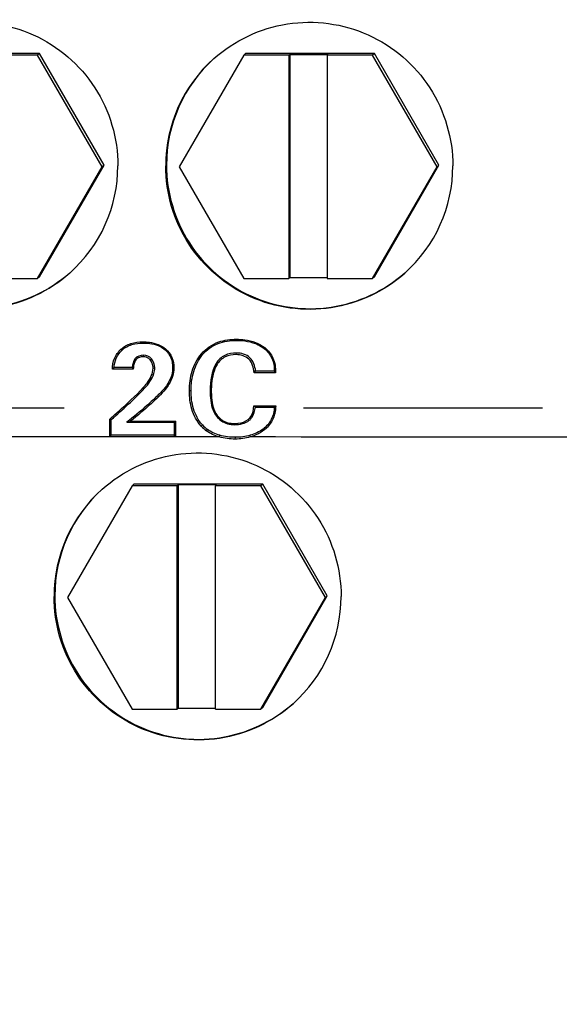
# Model space of a CAD drawing. Header units: millimetres. Extents: x 5828 to 6704, y 123 to 421.
# Tile 27 of 256: x 6387.466 to 6388.312, y 188.349 to 189.892. Entities that reach past the tile are written whole.
import ezdxf

# ---------------------------------------------------------------- set-up
doc = ezdxf.new("R2010")
doc.units = ezdxf.units.MM
doc.linetypes.add('CENTER', pattern=[0.6, 0.375, -0.075, 0.075, -0.075])
for name, color, linetype in [('中心线', 7, 'Continuous'), ('外形图', 7, 'Continuous'), ('尺寸标注', 7, 'Continuous')]:
    doc.layers.add(name, color=color, linetype=linetype)
doc.styles.add('微软雅黑', font='msyh.ttc', dxfattribs={"height": 1.5})
doc.dimstyles.new('尺寸标注_1_20比例', dxfattribs={"dimtxt": 1.5, "dimasz": 1.25, "dimexe": 0.5, "dimexo": 0.4, "dimgap": 0.5, "dimtad": 1, "dimdec": 1, "dimlfac": 20, "dimdsep": 46, "dimtxsty": '微软雅黑', "dimcen": 0.09, "dimadec": 0, "dimazin": 0, "dimtp": 0.01, "dimtm": 0.01, "dimtfac": 1, "dimtdec": 1, "dimtofl": 0, "dimtmove": 0, "dimatfit": 3, "dimfxl": 1, "dimtolj": 1, "dimarcsym": 0})

# ---------------------------------------------------------------- blocks, each defined once
blk = doc.blocks.new('*D1156')
at = {"layer": 'Defpoints', "color": 0}
for p in [(6399.0545, 188.5336), (6374.8045, 187.5086), (6374.8045, 176.0125)]:
    blk.add_point(p, dxfattribs=at)
at = {"layer": '尺寸标注', "color": 0, "lineweight": -2}
for p, q in [((6399.0545, 188.1336), (6399.0545, 175.5125)), ((6374.8045, 187.1086), (6374.8045, 175.5125)), ((6397.8045, 176.0125), (6376.0545, 176.0125))]:
    blk.add_line(p, q, dxfattribs=at)
at = {"layer": '尺寸标注', "color": 0}
for points in [[(6376.0545, 176.2209), (6376.0545, 175.8042), (6374.8045, 176.0125)], [(6397.8045, 175.8042), (6397.8045, 176.2209), (6399.0545, 176.0125)]]:
    blk.add_solid(points, dxfattribs=at)
at = {"layer": '尺寸标注', "color": 0, "insert": (6386.9295, 177.2882), "char_height": 1.5, "attachment_point": 5, "style": '微软雅黑'}
blk.add_mtext('\\A1;485', dxfattribs=at)

msp = doc.modelspace()

# ---------------------------------------------------------------- linework, layer by layer
at = {"layer": '中心线', "linetype": 'CENTER', "ltscale": 5}
msp.add_line((6373.6606, 189.2836), (6422.2283, 189.2836), dxfattribs=at)
at = {"layer": '外形图', "linetype": 'ByBlock'}
for p, q in [((6387.4971, 189.839), (6387.2951, 189.839)), ((6387.4942, 189.8364), (6387.4232, 189.8364)), ((6387.4971, 189.839), (6387.4942, 189.8364)), ((6387.5952, 189.6614), (6387.4942, 189.8364)), ((6387.5982, 189.664), (6387.4971, 189.839)), ((6387.8171, 189.8362), (6387.7161, 189.6613)), ((6387.82, 189.8389), (6387.8171, 189.8362)), ((6387.8881, 189.8362), (6387.8171, 189.8362)), ((6388.022, 189.8388), (6387.82, 189.8389)), ((6387.8881, 189.8362), (6387.8896, 189.8375)), ((6387.8881, 189.8362), (6387.8881, 189.4863)), ((6387.8896, 189.8375), (6387.8896, 189.4876)), ((6387.8896, 189.8375), (6387.9496, 189.8375)), ((6387.9481, 189.8362), (6387.9496, 189.8375)), ((6387.9481, 189.8362), (6387.9481, 189.4863)), ((6388.0191, 189.8362), (6387.9481, 189.8362)), ((6388.022, 189.8388), (6388.0191, 189.8362)), ((6388.1201, 189.6612), (6388.0191, 189.8362)), ((6388.1231, 189.6638), (6388.022, 189.8388)), ((6387.4942, 189.4864), (6387.5952, 189.6614)), ((6387.4971, 189.489), (6387.5982, 189.664)), ((6387.5982, 189.664), (6387.5952, 189.6614)), ((6387.7161, 189.6613), (6387.8171, 189.4863)), ((6388.0191, 189.4862), (6388.1201, 189.6612)), ((6388.022, 189.4889), (6388.1231, 189.6638)), ((6388.1231, 189.6638), (6388.1201, 189.6612)), ((6387.4232, 189.4864), (6387.4942, 189.4864)), ((6387.4971, 189.489), (6387.4942, 189.4864)), ((6387.8171, 189.4863), (6387.8881, 189.4863)), ((6387.8881, 189.4863), (6387.8896, 189.4876)), ((6387.8896, 189.4876), (6387.9481, 189.4876)), ((6387.9481, 189.4863), (6388.0191, 189.4862)), ((6388.022, 189.4889), (6388.0191, 189.4862)), ((6387.8059, 189.3911), (6387.8063, 189.3893)), ((6387.6247, 189.3753), (6387.6265, 189.3741)), ((6387.6591, 189.387), (6387.6595, 189.3851)), ((6387.6949, 189.3757), (6387.6938, 189.3745)), ((6387.8502, 189.3779), (6387.8492, 189.3766)), ((6387.6481, 189.3588), (6387.6467, 189.3604)), ((6387.6598, 189.3635), (6387.6601, 189.366)), ((6387.6707, 189.3586), (6387.6727, 189.3604)), ((6387.7508, 189.368), (6387.7528, 189.367)), ((6387.8053, 189.367), (6387.8057, 189.3695)), ((6387.6439, 189.3441), (6387.6113, 189.3441)), ((6387.6423, 189.3466), (6387.6139, 189.3466)), ((6387.6751, 189.3458), (6387.6777, 189.3462)), ((6387.7076, 189.346), (6387.7058, 189.3464)), ((6387.7756, 189.3517), (6387.774, 189.3532)), ((6387.8669, 189.3387), (6387.8335, 189.3387)), ((6387.8651, 189.3413), (6387.8358, 189.3413)), ((6387.6597, 189.3153), (6387.6616, 189.3142)), ((6387.6947, 189.3131), (6387.6933, 189.3148)), ((6387.7321, 189.3105), (6387.7346, 189.3109)), ((6387.7663, 189.3105), (6387.7645, 189.3109)), ((6387.8331, 189.2865), (6387.8673, 189.2865)), ((6387.8354, 189.2847), (6387.8653, 189.2847)), ((6387.6071, 189.2379), (6387.6071, 189.2658)), ((6387.6071, 189.2658), (6387.6096, 189.2652)), ((6387.6096, 189.2406), (6387.6096, 189.2652)), ((6387.7757, 189.2716), (6387.7743, 189.2707)), ((6387.8242, 189.2654), (6387.8259, 189.2641)), ((6387.6341, 189.261), (6387.7083, 189.261)), ((6387.6399, 189.2627), (6387.7101, 189.2627)), ((6387.7101, 189.2627), (6387.7083, 189.261)), ((6387.7083, 189.261), (6387.7083, 189.2405)), ((6387.7101, 189.2627), (6387.7101, 189.2379)), ((6387.7506, 189.2549), (6387.7525, 189.2568)), ((6387.792, 189.2603), (6387.7918, 189.2586)), ((6387.8027, 189.259), (6387.803, 189.2572)), ((6387.8483, 189.2481), (6387.8474, 189.2503)), ((6387.6071, 189.2379), (6387.6096, 189.2406)), ((6387.7101, 189.2379), (6387.6071, 189.2379)), ((6387.7083, 189.2405), (6387.6096, 189.2406)), ((6387.7101, 189.2379), (6387.7083, 189.2405)), ((6387.7788, 189.2379), (6387.7101, 189.2379)), ((6387.8038, 189.2347), (6387.8042, 189.2374)), ((6387.6421, 189.1614), (6387.5411, 188.9865)), ((6387.645, 189.164), (6387.6421, 189.1614)), ((6387.7131, 189.1614), (6387.6421, 189.1614)), ((6387.8471, 189.164), (6387.645, 189.164)), ((6387.7131, 189.1614), (6387.7146, 189.1627)), ((6387.7131, 188.8114), (6387.7131, 189.1614)), ((6387.7146, 189.1627), (6387.7146, 188.8127)), ((6387.7746, 189.1627), (6387.7146, 189.1627)), ((6387.7731, 189.1614), (6387.7746, 189.1627)), ((6387.7731, 188.8114), (6387.7731, 189.1614)), ((6387.8441, 189.1613), (6387.7731, 189.1614)), ((6387.8471, 189.164), (6387.8441, 189.1613)), ((6387.9452, 188.9863), (6387.8441, 189.1613)), ((6387.9481, 188.989), (6387.8471, 189.164)), ((6387.8471, 188.814), (6387.9481, 188.989)), ((6387.9481, 188.989), (6387.9452, 188.9863)), ((6387.5411, 188.9865), (6387.6421, 188.8115)), ((6387.8441, 188.8114), (6387.9452, 188.9863)), ((6387.6421, 188.8115), (6387.7131, 188.8114)), ((6387.7131, 188.8114), (6387.7146, 188.8127)), ((6387.7146, 188.8127), (6387.7731, 188.8127)), ((6387.7731, 188.8114), (6387.8441, 188.8114)), ((6387.8471, 188.814), (6387.8441, 188.8114))]:
    msp.add_line(p, q, dxfattribs=at)
for centre, radius, start, end in [((6387.9199, 189.6629), 0.225, 131.6612, 179.9916), ((6387.921, 189.6639), 0.2249, 132.052, 180.0029), ((6387.3949, 189.6629), 0.225, 311.6629, 359.9936), ((6387.9199, 189.6628), 0.225, 311.6624, 359.9932), ((6387.7647, 189.1878), 0.2191, 133.5138, 134.4833), ((6387.7885, 189.4375), 0.1721, 211.8617, 212.8767), ((6387.6452, 189.5104), 0.2548, 317.6489, 318.4282), ((6387.7271, 189.2441), 0.1687, 34.0944, 35.1583), ((6387.7371, 189.1549), 0.1628, 52.8554, 53.9012), ((6387.7811, 189.3802), 0.1273, 311.4274, 312.619), ((6386.8497, 191.8617), 2.7164, 286.7853, 286.9134), ((6387.7927, 189.2934), 0.057, 222.4366, 233.281), ((6387.793, 189.2938), 0.0548, 222.4472, 233.2903), ((6387.7448, 188.988), 0.2249, 131.6607, 180.0061), ((6387.746, 188.9891), 0.2249, 132.079, 180.0029), ((6387.745, 188.9879), 0.2248, 311.6619, 0.0077)]:
    msp.add_arc(centre, radius, start, end, dxfattribs=at)
for points, knots in [([(6387.2454, 189.8311), (6387.2614, 189.8453), (6387.2978, 189.8694), (6387.3602, 189.8884), (6387.4256, 189.889), (6387.4883, 189.8711), (6387.5435, 189.8361), (6387.5864, 189.7869), (6387.6137, 189.7276), (6387.6199, 189.6844), (6387.6199, 189.6629)], [0, 0, 0, 0, 0.124991, 0.249983, 0.374976, 0.499975, 0.624978, 0.749986, 0.874994, 1, 1, 1, 1]), ([(6387.7703, 189.8309), (6387.8021, 189.8592), (6387.8839, 189.898), (6388.0172, 189.8796), (6388.1195, 189.7922), (6388.1449, 189.7053), (6388.1449, 189.6628)], [0, 0, 0, 0, 0.249985, 0.499979, 0.749989, 1, 1, 1, 1]), ([(6387.5445, 189.4949), (6387.5284, 189.4806), (6387.492, 189.4566), (6387.4094, 189.4312), (6387.2975, 189.4459), (6387.2122, 189.5198), (6387.1762, 189.5983), (6387.1699, 189.6416), (6387.17, 189.663)], [0, 0, 0, 0, 0.125632, 0.251267, 0.499969, 0.748692, 0.874348, 1, 1, 1, 1]), ([(6387.1712, 189.6641), (6387.1712, 189.6217), (6387.1964, 189.5351), (6387.2981, 189.4478), (6387.4308, 189.4288), (6387.5126, 189.4669), (6387.5445, 189.4949)], [0, 0, 0, 0, 0.250017, 0.500049, 0.750046, 1, 1, 1, 1]), ([(6388.0694, 189.4947), (6388.0534, 189.4805), (6388.017, 189.4564), (6387.9344, 189.4311), (6387.8224, 189.4458), (6387.7371, 189.5197), (6387.7012, 189.5982), (6387.6949, 189.6414), (6387.6949, 189.6629)], [0, 0, 0, 0, 0.125634, 0.251271, 0.499976, 0.748696, 0.87435, 1, 1, 1, 1]), ([(6387.6961, 189.6639), (6387.6961, 189.6216), (6387.7213, 189.5349), (6387.8231, 189.4476), (6387.9558, 189.4286), (6388.0376, 189.4668), (6388.0694, 189.4947)], [0, 0, 0, 0, 0.250017, 0.500049, 0.750046, 1, 1, 1, 1]), ([(6387.7508, 189.368), (6387.7577, 189.3766), (6387.7758, 189.3887), (6387.7965, 189.3911), (6387.8059, 189.3911)], [0, 0, 0, 0, 0.538623, 1, 1, 1, 1]), ([(6387.7528, 189.367), (6387.759, 189.3747), (6387.7762, 189.3868), (6387.7964, 189.3892), (6387.8063, 189.3893)], [0, 0, 0, 0, 0.498676, 1, 1, 1, 1]), ([(6387.8059, 189.3911), (6387.8103, 189.3911), (6387.8258, 189.3903), (6387.8415, 189.3849), (6387.8502, 189.3779)], [0, 0, 0, 0, 0.280018, 1, 1, 1, 1]), ([(6387.8063, 189.3893), (6387.8176, 189.3893), (6387.8332, 189.3869), (6387.8462, 189.3789), (6387.8492, 189.3766)], [0, 0, 0, 0, 0.748788, 1, 1, 1, 1]), ([(6387.6113, 189.3441), (6387.6114, 189.3499), (6387.6135, 189.3616), (6387.6204, 189.3714), (6387.6247, 189.3753)], [0, 0, 0, 0, 0.500997, 1, 1, 1, 1]), ([(6387.6139, 189.3466), (6387.6143, 189.3518), (6387.6165, 189.362), (6387.6227, 189.3706), (6387.6265, 189.3741)], [0, 0, 0, 0, 0.500574, 1, 1, 1, 1]), ([(6387.6247, 189.3753), (6387.6291, 189.3794), (6387.6403, 189.3856), (6387.6528, 189.387), (6387.6591, 189.387)], [0, 0, 0, 0, 0.489151, 1, 1, 1, 1]), ([(6387.6265, 189.3741), (6387.6309, 189.378), (6387.6417, 189.3839), (6387.6536, 189.3851), (6387.6595, 189.3851)], [0, 0, 0, 0, 0.498891, 1, 1, 1, 1]), ([(6387.6591, 189.387), (6387.6625, 189.387), (6387.6751, 189.3864), (6387.688, 189.3819), (6387.6949, 189.3757)], [0, 0, 0, 0, 0.267646, 1, 1, 1, 1]), ([(6387.6595, 189.3851), (6387.6686, 189.3851), (6387.6813, 189.3834), (6387.6915, 189.3765), (6387.6938, 189.3745)], [0, 0, 0, 0, 0.748713, 1, 1, 1, 1]), ([(6387.6938, 189.3745), (6387.6977, 189.371), (6387.7042, 189.3623), (6387.7058, 189.3516), (6387.7058, 189.3464)], [0, 0, 0, 0, 0.499452, 1, 1, 1, 1]), ([(6387.6949, 189.3757), (6387.699, 189.3721), (6387.7059, 189.3629), (6387.7076, 189.3516), (6387.7076, 189.346)], [0, 0, 0, 0, 0.491931, 1, 1, 1, 1]), ([(6387.8492, 189.3766), (6387.8544, 189.3724), (6387.8631, 189.3616), (6387.8652, 189.348), (6387.8651, 189.3413)], [0, 0, 0, 0, 0.49958, 1, 1, 1, 1]), ([(6387.8502, 189.3779), (6387.8556, 189.3736), (6387.8652, 189.3617), (6387.8672, 189.3465), (6387.8669, 189.3387)], [0, 0, 0, 0, 0.470862, 1, 1, 1, 1]), ([(6387.6481, 189.3588), (6387.6474, 189.3578), (6387.6449, 189.3532), (6387.6442, 189.348), (6387.6439, 189.3441)], [0, 0, 0, 0, 0.236434, 1, 1, 1, 1]), ([(6387.6598, 189.3635), (6387.6586, 189.3635), (6387.6544, 189.3633), (6387.6499, 189.3613), (6387.6481, 189.3588)], [0, 0, 0, 0, 0.26877, 1, 1, 1, 1]), ([(6387.6707, 189.3586), (6387.67, 189.3594), (6387.667, 189.3623), (6387.6628, 189.3635), (6387.6598, 189.3635)], [0, 0, 0, 0, 0.266155, 1, 1, 1, 1]), ([(6387.6751, 189.3458), (6387.6751, 189.347), (6387.6748, 189.3516), (6387.6729, 189.3561), (6387.6707, 189.3586)], [0, 0, 0, 0, 0.275332, 1, 1, 1, 1]), ([(6387.7321, 189.3105), (6387.7321, 189.3208), (6387.7345, 189.3414), (6387.7443, 189.3601), (6387.7508, 189.368)], [0, 0, 0, 0, 0.502337, 1, 1, 1, 1]), ([(6387.7346, 189.3109), (6387.7346, 189.3209), (6387.737, 189.341), (6387.7465, 189.3593), (6387.7528, 189.367)], [0, 0, 0, 0, 0.500584, 1, 1, 1, 1]), ([(6387.8057, 189.3695), (6387.7995, 189.3695), (6387.7868, 189.3675), (6387.7772, 189.3585), (6387.774, 189.3532)], [0, 0, 0, 0, 0.501071, 1, 1, 1, 1]), ([(6387.8053, 189.367), (6387.7994, 189.367), (6387.7874, 189.3651), (6387.7785, 189.3565), (6387.7756, 189.3517)], [0, 0, 0, 0, 0.51392, 1, 1, 1, 1]), ([(6387.8335, 189.3387), (6387.8328, 189.3463), (6387.8286, 189.3624), (6387.8124, 189.3669), (6387.8053, 189.367)], [0, 0, 0, 0, 0.516118, 1, 1, 1, 1]), ([(6387.8358, 189.3413), (6387.8349, 189.3488), (6387.8297, 189.3649), (6387.8132, 189.3695), (6387.8057, 189.3695)], [0, 0, 0, 0, 0.500435, 1, 1, 1, 1]), ([(6387.6597, 189.3153), (6387.6618, 189.3176), (6387.6692, 189.3262), (6387.6751, 189.3374), (6387.6751, 189.3458)], [0, 0, 0, 0, 0.270834, 1, 1, 1, 1]), ([(6387.6616, 189.3142), (6387.6678, 189.3208), (6387.6756, 189.331), (6387.6777, 189.3431), (6387.6777, 189.3462)], [0, 0, 0, 0, 0.749095, 1, 1, 1, 1]), ([(6387.7076, 189.346), (6387.7076, 189.3372), (6387.7035, 189.3252), (6387.6966, 189.3155), (6387.6947, 189.3131)], [0, 0, 0, 0, 0.737579, 1, 1, 1, 1]), ([(6387.7756, 189.3517), (6387.7701, 189.3427), (6387.7668, 189.3282), (6387.7663, 189.3141), (6387.7663, 189.3105)], [0, 0, 0, 0, 0.741192, 1, 1, 1, 1]), ([(6387.6071, 189.2658), (6387.6118, 189.27), (6387.6298, 189.2861), (6387.6476, 189.3023), (6387.6597, 189.3153)], [0, 0, 0, 0, 0.263099, 1, 1, 1, 1]), ([(6387.6933, 189.3148), (6387.6892, 189.3096), (6387.6798, 189.3001), (6387.66, 189.2821), (6387.6445, 189.2694), (6387.6341, 189.261)], [0, 0, 0, 0, 0.249896, 0.49993, 1, 1, 1, 1]), ([(6387.6947, 189.3131), (6387.688, 189.3046), (6387.6697, 189.2876), (6387.6508, 189.2716), (6387.6399, 189.2627)], [0, 0, 0, 0, 0.435227, 1, 1, 1, 1]), ([(6387.7506, 189.2549), (6387.7437, 189.2624), (6387.7341, 189.2807), (6387.7321, 189.3007), (6387.7321, 189.3105)], [0, 0, 0, 0, 0.509574, 1, 1, 1, 1]), ([(6387.7525, 189.2568), (6387.746, 189.2639), (6387.7366, 189.2817), (6387.7346, 189.3012), (6387.7346, 189.3109)], [0, 0, 0, 0, 0.498924, 1, 1, 1, 1]), ([(6387.7645, 189.3109), (6387.7645, 189.3004), (6387.7656, 189.286), (6387.7722, 189.2735), (6387.7743, 189.2707)], [0, 0, 0, 0, 0.749419, 1, 1, 1, 1]), ([(6387.7663, 189.3105), (6387.7663, 189.3068), (6387.7668, 189.2935), (6387.7699, 189.2794), (6387.7757, 189.2716)], [0, 0, 0, 0, 0.269539, 1, 1, 1, 1]), ([(6387.8242, 189.2654), (6387.8258, 189.2666), (6387.8311, 189.2726), (6387.8328, 189.2808), (6387.8331, 189.2865)], [0, 0, 0, 0, 0.261674, 1, 1, 1, 1]), ([(6387.8259, 189.2641), (6387.8274, 189.2653), (6387.8328, 189.271), (6387.8349, 189.279), (6387.8354, 189.2847)], [0, 0, 0, 0, 0.251434, 1, 1, 1, 1]), ([(6387.8653, 189.2847), (6387.8649, 189.2781), (6387.8617, 189.2648), (6387.8528, 189.2542), (6387.8474, 189.2503)], [0, 0, 0, 0, 0.500767, 1, 1, 1, 1]), ([(6387.8673, 189.2865), (6387.867, 189.2788), (6387.8639, 189.2639), (6387.854, 189.2521), (6387.8483, 189.2481)], [0, 0, 0, 0, 0.525536, 1, 1, 1, 1]), ([(6387.7757, 189.2716), (6387.7787, 189.2676), (6387.7841, 189.2632), (6387.7904, 189.2608), (6387.792, 189.2603)], [0, 0, 0, 0, 0.739511, 1, 1, 1, 1]), ([(6387.8027, 189.259), (6387.8047, 189.259), (6387.8122, 189.2593), (6387.8198, 189.2621), (6387.8242, 189.2654)], [0, 0, 0, 0, 0.264384, 1, 1, 1, 1]), ([(6387.7586, 189.2477), (6387.7587, 189.2478), (6387.7589, 189.2482), (6387.7595, 189.2486), (6387.758, 189.2498), (6387.7597, 189.2486), (6387.7598, 189.2495), (6387.7601, 189.2497), (6387.7602, 189.2498)], [0, 0, 0, 0, 0.168292, 0.252675, 0.491663, 0.74525, 0.831668, 1, 1, 1, 1]), ([(6387.8483, 189.2481), (6387.8436, 189.2447), (6387.8367, 189.241), (6387.8293, 189.2385), (6387.8273, 189.2379)], [0, 0, 0, 0, 0.740365, 1, 1, 1, 1]), ([(6387.5953, 189.156), (6387.6113, 189.1703), (6387.6477, 189.1943), (6387.7101, 189.2134), (6387.7754, 189.214), (6387.8382, 189.196), (6387.8934, 189.161), (6387.9363, 189.1118), (6387.9636, 189.0526), (6387.9698, 189.0094), (6387.9699, 188.9879)], [0, 0, 0, 0, 0.124982, 0.249973, 0.374973, 0.499982, 0.624995, 0.750007, 0.87501, 1, 1, 1, 1]), ([(6387.8945, 188.8199), (6387.8784, 188.8056), (6387.842, 188.7816), (6387.7594, 188.7563), (6387.6475, 188.7709), (6387.5621, 188.8448), (6387.5262, 188.9233), (6387.5199, 188.9665), (6387.5199, 188.988)], [0, 0, 0, 0, 0.125622, 0.251257, 0.49998, 0.748715, 0.874363, 1, 1, 1, 1]), ([(6387.5211, 188.9891), (6387.5211, 188.9467), (6387.5464, 188.86), (6387.6481, 188.7727), (6387.7808, 188.7538), (6387.8626, 188.792), (6387.8945, 188.8199)], [0, 0, 0, 0, 0.250017, 0.500049, 0.750046, 1, 1, 1, 1])]:
    msp.add_open_spline(points, degree=3, knots=knots, dxfattribs=at)
for points in [[(6387.6467, 189.3604), (6387.6439, 189.3565), (6387.6428, 189.3514), (6387.6423, 189.3466)], [(6387.6601, 189.366), (6387.6553, 189.366), (6387.6495, 189.3644), (6387.6467, 189.3604)], [(6387.6727, 189.3604), (6387.6697, 189.3639), (6387.6647, 189.366), (6387.6601, 189.366)], [(6387.6777, 189.3462), (6387.6777, 189.3512), (6387.6761, 189.3566), (6387.6727, 189.3604)], [(6387.7058, 189.3464), (6387.7058, 189.3351), (6387.7004, 189.3237), (6387.6933, 189.3148)], [(6387.774, 189.3532), (6387.7665, 189.3408), (6387.7645, 189.3253), (6387.7645, 189.3109)], [(6387.6096, 189.2652), (6387.6275, 189.281), (6387.6454, 189.2968), (6387.6616, 189.3142)], [(6387.7743, 189.2707), (6387.7786, 189.265), (6387.785, 189.2605), (6387.7918, 189.2586)], [(6387.7796, 189.2405), (6387.7727, 189.2424), (6387.766, 189.2456), (6387.7602, 189.2498)], [(6387.7918, 189.2586), (6387.7954, 189.2576), (6387.7993, 189.2572), (6387.803, 189.2572)], [(6387.792, 189.2603), (6387.7955, 189.2594), (6387.7991, 189.259), (6387.8027, 189.259)], [(6387.803, 189.2572), (6387.811, 189.2572), (6387.8195, 189.2593), (6387.8259, 189.2641)], [(6387.8474, 189.2503), (6387.8413, 189.2459), (6387.8344, 189.2426), (6387.8272, 189.2405)], [(6387.6071, 189.2379), (6387.4962, 189.238), (6387.3854, 189.238), (6387.2746, 189.2381)], [(6387.7788, 189.2379), (6387.7716, 189.2399), (6387.7646, 189.2432), (6387.7586, 189.2477)], [(6387.7785, 189.238), (6387.7789, 189.2388), (6387.7793, 189.2396), (6387.7796, 189.2405)], [(6387.8038, 189.2347), (6387.7954, 189.2347), (6387.7869, 189.2356), (6387.7788, 189.2379)], [(6387.8042, 189.2374), (6387.7959, 189.2374), (6387.7875, 189.2382), (6387.7796, 189.2405)], [(6387.8274, 189.2379), (6387.8198, 189.2357), (6387.8118, 189.2347), (6387.8038, 189.2347)], [(6387.8272, 189.2405), (6387.8198, 189.2383), (6387.8119, 189.2373), (6387.8042, 189.2374)], [(6387.8276, 189.238), (6387.8275, 189.2388), (6387.8273, 189.2396), (6387.8272, 189.2405)], [(6390.3726, 189.2374), (6389.5242, 189.2375), (6388.6758, 189.2377), (6387.8274, 189.2379)]]:
    msp.add_open_spline(points, degree=3, dxfattribs=at)

# ---------------------------------------------------------------- dimensions: what is measured, and where the dimension line sits
at = {"layer": '尺寸标注'}
dim = msp.add_linear_dim(base=(6374.8045, 176.0125), p1=(6399.0545, 188.5336), p2=(6374.8045, 187.5086), dimstyle='尺寸标注_1_20比例', dxfattribs=at)
dim.commit()
dim.dimension.update_dxf_attribs({"geometry": '*D1156', "text_midpoint": (6386.9295, 177.2882)})

doc.saveas('drawing.dxf')
